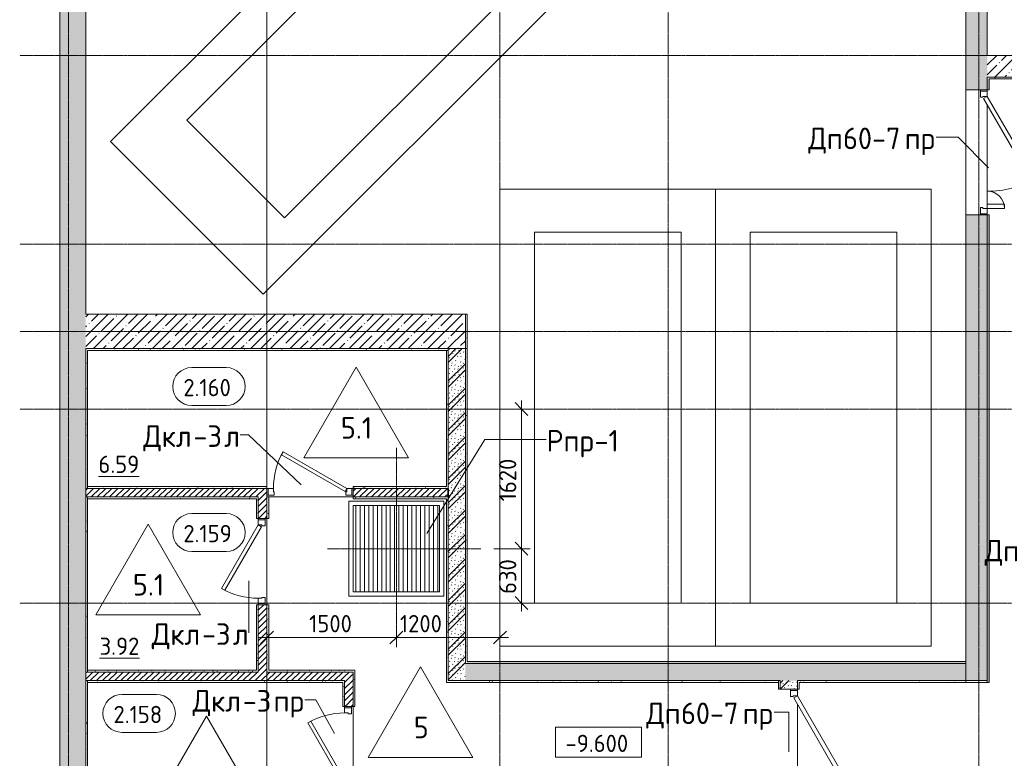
# Model space of a CAD drawing. Header units: millimetres. Extents: x 94064 to 156999, y -10965 to 64097.
# Tile 5 of 40: x 105404 to 116817, y 12549 to 21115. Entities that reach past the tile are written whole.
import ezdxf

# ---------------------------------------------------------------- set-up
doc = ezdxf.new("R2010")
doc.units = ezdxf.units.MM
doc.linetypes.add('4_ Штрихпунктир_ 10 х 2 мм', pattern=[14, 10, -2, 0, -2])
doc.linetypes.add('4_ Штрихпунктир_ 5 х 2 мм', pattern=[9, 5, -2, 0, -2])
for name, color, linetype, lineweight in [('A-ANNO-DIMS', 7, 'Continuous', 5), ('A-ANNO-DIMS-100', 7, 'Continuous', 5), ('A-AREA-IDEN', 7, 'Continuous', 5), ('A-DETL', 7, 'Continuous', 25), ('A-DOOR', 7, 'Continuous', 13), ('A-DOOR-FRAM', 7, 'Continuous', 13), ('A-DOOR-IDEN', 7, 'Continuous', 5), ('A-FLOR', 7, 'Continuous', 13), ('A-FLOR-IDEN', 7, 'Continuous', 5), ('A-WALL', 7, 'Continuous', 13), ('A-WALL-PATT', 7, 'Continuous', 13), ('C-PRKG', 7, 'Continuous', 13), ('G-ANNO-DIMS', 7, 'Continuous', 5), ('I-WALL', 7, 'Continuous', 13), ('M-EQPM', 7, 'Continuous', 13), ('M-EQPM-IDEN', 7, 'Continuous', 5), ('S-GRID', 7, 'Continuous', 5)]:
    doc.layers.add(name, color=color, linetype=linetype, lineweight=lineweight)
doc.styles.add('GOST Common_2', font='GOST_Common.ttf', dxfattribs={"height": 200})
doc.styles.add('GOST Common_3', font='GOST_Common.ttf', dxfattribs={"height": 250})
doc.dimstyles.new('2_мм', dxfattribs={"dimscale": 304.8, "dimtxt": 201.142999, "dimasz": 0.492126, "dimexe": 0.328084, "dimexo": 0.492126, "dimgap": 0, "dimtad": 1, "dimdec": 0, "dimdsep": 46, "dimtxsty": 'GOST Common_2', "dimblk1": 'OBLIQUE', "dimblk2": 'OBLIQUE', "dimsah": 1, "dimcen": 0.09, "dimdle": 0.328084, "dimadec": 5, "dimazin": 2, "dimtfac": 1, "dimtdec": 4, "dimtix": 1, "dimtmove": 0, "dimatfit": 3, "dimfxl": 1, "dimtvp": 1, "dimtolj": 1, "dimtzin": 0, "dimarcsym": 2})
doc.dimstyles.new('2_мм_1', dxfattribs={"dimscale": 304.8, "dimtxt": 201.142999, "dimasz": 0.492126, "dimexe": 0.328084, "dimexo": 0.492126, "dimgap": 0, "dimtad": 1, "dimdec": 0, "dimdsep": 46, "dimtxsty": 'GOST Common_2', "dimblk1": 'OBLIQUE', "dimblk2": 'OBLIQUE', "dimsah": 1, "dimcen": 0.09, "dimdle": 0.328084, "dimadec": 5, "dimazin": 2, "dimtfac": 1, "dimtdec": 4, "dimtix": 1, "dimtmove": 1, "dimatfit": 3, "dimfxl": 1, "dimtvp": 1, "dimtolj": 1, "dimtzin": 0, "dimarcsym": 2})
pattern_1 = [(0, (0, 0), (203.2, 50.8), [3.353, -149.047, 3.353, -149.047, -812.8]), (0, (0, 0), (203.2, 50.8), [-304.8, 3.353, -301.447, 3.353, -149.047, -355.6]), (0, (0, 0), (203.2, 50.8), [-762, 3.353, -98.247, 3.353, -250.647]), (120, (76.2, 25.4), (-145.59409, 150.576362), [3.353, -149.047, 3.353, -149.047, -812.8]), (120, (76.2, 25.4), (-145.59409, 150.576362), [-304.8, 3.353, -301.447, 3.353, -149.047, -355.6]), (120, (76.2, 25.4), (-145.59409, 150.576362), [-762, 3.353, -98.247, 3.353, -250.647]), (240, (101.6, 127), (-57.60591, -201.376362), [3.353, -149.047, 3.353, -149.047, -812.8]), (240, (101.6, 127), (-57.60591, -201.376362), [-304.8, 3.353, -301.447, 3.353, -149.047, -355.6]), (240, (101.6, 127), (-57.60591, -201.376362), [-762, 3.353, -98.247, 3.353, -250.647])]
pattern_2 = [(135, (150.28, 188.64), (-282.8427, 3e-14), [5, -395]), (135, (174.9, 237.36), (-282.8427, 3e-14), [5, -395]), (135, (211.96, 236.53), (-282.8427, 3e-14), [5, -395]), (135, (114.96, 223.96), (-282.8427, 3e-14), [5, -395]), (135, (77.54, 223.96), (-282.8427, 3e-14), [5, -395]), (135, (57.44, 184.52), (-282.8427, 3e-14), [5, -395]), (135, (66.21, 142.9), (-282.8427, 3e-14), [5, -395]), (135, (107.33, 161), (-282.8427, 3e-14), [5, -395]), (135, (99.08, 130.94), (-282.8427, 3e-14), [5, -395]), (135, (22.6, 136.46), (-282.8427, 3e-14), [5, -395]), (135, (21.16, 168.08), (-282.8427, 3e-14), [5, -395]), (135, (46.13, 96.12), (-282.8427, 3e-14), [5, -395]), (135, (3.54, 74.6), (-282.8427, 3e-14), [5, -395]), (135, (40.3, 47.56), (-282.8427, 3e-14), [5, -395]), (135, (39.77, 18.47), (-282.8427, 3e-14), [5, -395]), (135, (76.94, 37.28), (-282.8427, 3e-14), [5, -395]), (135, (114.18, 62.4), (-282.8427, 3e-14), [5, -395]), (135, (139.87, 90.2), (-282.8427, 3e-14), [5, -395]), (135, (141.44, 15.82), (-282.8427, 3e-14), [5, -395]), (135, (188.69, 26.73), (-282.8427, 3e-14), [5, -395]), (135, (176.14, 51.36), (-282.8427, 3e-14), [5, -395]), (135, (177.03, 0), (-282.8427, 3e-14), [5, -395]), (135, (276.61, 8.22), (-282.8427, 3e-14), [5, -395]), (135, (271.19, 31.72), (-282.8427, 3e-14), [5, -395]), (135, (268.29, 119.65), (-282.8427, 3e-14), [5, -395]), (135, (237.92, 101.95), (-282.8427, 3e-14), [5, -395]), (135, (237.92, 158.27), (-282.8427, 3e-14), [5, -395]), (135, (260.4, 204.35), (-282.8427, 3e-14), [5, -395]), (135, (275.54, 235.4), (-282.8427, 3e-14), [5, -395]), (135, (117.62, 268.96), (-282.8427, 3e-14), [5, -395]), (135, (203.62, 273.83), (-282.8427, 3e-14), [5, -395]), (135, (47.24, 279.3), (-282.8427, 3e-14), [5, -395]), (135, (23.2, 266.16), (-282.8427, 3e-14), [5, -395]), (135, (42.78, 232.52), (-282.8427, 3e-14), [5, -395]), (135, (177.76, 90.57), (-282.8427, 3e-14), [5, -395]), (135, (181.12, 121.8), (-282.8427, 3e-14), [5, -395]), (135, (206.73, 172.06), (-282.8427, 3e-14), [5, -395]), (135, (143.14, 136.62), (-282.8427, 3e-14), [5, -395]), (135, (211.51, 131.86), (-282.8427, 3e-14), [5, -395]), (135, (81.47, 95.1), (-282.8427, 3e-14), [5, -395]), (135, (235.13, 60.46), (-282.8427, 3e-14), [5, -395]), (135, (242.24, 4.89), (-282.8427, 3e-14), [5, -395]), (45, (0, 106.07), (-282.8427, 0), []), (45, (106.07, 0), (-282.8427, 0), []), (45, (176.78, 0), (-282.8427, 0), []), (45, (0, 176.78), (-282.8427, 0), [])]
pattern_3 = [(45, (0, 0), (-35.35534, 35.35534), [])]
pattern_4 = [(45, (0, 0), (-114.04925, 114.04925), []), (45, (114.05, 0), (-114.04925, 114.04925), [201.612, -40.322, 3.353, -36.97])]

# ---------------------------------------------------------------- blocks, each defined once
blk = doc.blocks.new('Наметкина 10_РД_АР_П_Отделка_R21_rvt-1--02_Подвал_МП_часть Г')
at = {"layer": 'A-WALL-PATT', "lineweight": 5}
h = blk.add_hatch(dxfattribs=at)
h.set_pattern_fill('FP_5', color=256, style=0, pattern_type=2)
h.set_pattern_definition(pattern_1)
h.paths.add_polyline_path([(118520, 20430), (118520, 20450), (116620, 20450), (116620, 20430), (117816, 20430)])
h = blk.add_hatch(dxfattribs=at)
h.set_pattern_fill('FP_5', color=256, style=0, pattern_type=2)
h.set_pattern_definition(pattern_1)
h.paths.add_polyline_path([(116640, 13430), (116640, 18850), (116620, 18850), (116620, 13430)])
h.paths.add_polyline_path([(116640, 20300), (116640, 20430), (116620, 20430), (116620, 20300)])
h = blk.add_hatch(dxfattribs=at)
h.set_pattern_fill('FP_5', color=256, style=0, pattern_type=2)
h.set_pattern_definition(pattern_1)
h.paths.add_polyline_path([(110590, 17300), (110590, 17700), (110570, 17700), (110570, 17300)])
h = blk.add_hatch(dxfattribs=at)
h.set_pattern_fill('FP_5', color=256, style=0, pattern_type=2)
h.set_pattern_definition(pattern_1)
h.paths.add_polyline_path([(110370, 17280), (110370, 17300), (106170, 17300), (106170, 17280), (109506, 17280)])
h = blk.add_hatch(dxfattribs=at)
h.set_pattern_fill('FP_5', color=256, style=0, pattern_type=2)
h.set_pattern_definition(pattern_1)
h.paths.add_polyline_path([(106170, 15680), (106190, 15680), (106190, 17280), (106170, 17280), (106170, 16559)])
h = blk.add_hatch(dxfattribs=at)
h.set_pattern_fill('FP_5', color=256, style=0, pattern_type=2)
h.set_pattern_definition(pattern_1)
h.paths.add_polyline_path([(110370, 15700), (110370, 17280), (110350, 17280), (110350, 15700)])
h = blk.add_hatch(dxfattribs=at)
h.set_pattern_fill('FP_5', color=256, style=0, pattern_type=2)
h.set_pattern_definition(pattern_1)
h.paths.add_polyline_path([(110590, 13650), (110590, 17300), (110570, 17300), (110570, 13650)])
h = blk.add_hatch(dxfattribs=at)
h.set_pattern_fill('FP_5', color=256, style=0, pattern_type=2)
h.set_pattern_definition(pattern_1)
h.paths.add_polyline_path([(109270, 15680), (110370, 15680), (110370, 15700), (109270, 15700)])
h.paths.add_polyline_path([(106190, 15680), (108270, 15680), (108270, 15700), (106190, 15700)])
h = blk.add_hatch(dxfattribs=at)
h.set_pattern_fill('FP_5', color=256, style=0, pattern_type=2)
h.set_pattern_definition(pattern_1)
h.paths.add_polyline_path([(106190, 13550), (106190, 15580), (106170, 15580), (106170, 13550), (106183, 13550)])
h = blk.add_hatch(dxfattribs=at)
h.set_pattern_fill('FP_5', color=256, style=0, pattern_type=2)
h.set_pattern_definition(pattern_1)
h.paths.add_polyline_path([(108150, 15560), (108170, 15560), (108170, 15580), (106190, 15580), (106190, 15560), (107845, 15560)])
h = blk.add_hatch(dxfattribs=at)
h.set_pattern_fill('FP_5', color=256, style=0, pattern_type=2)
h.set_pattern_definition(pattern_1)
h.paths.add_polyline_path([(108170, 13570), (108170, 14330), (108150, 14330), (108150, 13570)])
h.paths.add_polyline_path([(108170, 15330), (108170, 15560), (108150, 15560), (108150, 15330)])
h = blk.add_hatch(dxfattribs=at)
h.set_pattern_fill('FP_5', color=256, style=0, pattern_type=2)
h.set_pattern_definition(pattern_1)
h.paths.add_polyline_path([(108290, 13570), (108290, 14330), (108270, 14330), (108270, 13570)])
h.paths.add_polyline_path([(108290, 15330), (108290, 15580), (108270, 15580), (108270, 15330)])
h = blk.add_hatch(dxfattribs=at)
h.set_pattern_fill('FP_5', color=256, style=0, pattern_type=2)
h.set_pattern_definition(pattern_1)
h.paths.add_polyline_path([(110350, 15560), (110370, 15560), (110370, 15580), (109270, 15580), (109270, 15560), (109506, 15560)])
h = blk.add_hatch(dxfattribs=at)
h.set_pattern_fill('FP_5', color=256, style=0, pattern_type=2)
h.set_pattern_definition(pattern_1)
h.paths.add_polyline_path([(110370, 13450), (110370, 15560), (110350, 15560), (110350, 13450)])
h = blk.add_hatch(dxfattribs=at)
h.set_pattern_fill('FP_5', color=256, style=0, pattern_type=2)
h.set_pattern_definition(pattern_1)
h.paths.add_polyline_path([(116370, 13650), (116370, 13670), (110590, 13670), (110590, 13650), (116154, 13650)])
h = blk.add_hatch(dxfattribs=at)
h.set_pattern_fill('FP_5', color=256, style=0, pattern_type=2)
h.set_pattern_definition(pattern_1)
h.paths.add_polyline_path([(107845, 13550), (108170, 13550), (108170, 13570), (106190, 13570), (106190, 13550)])
h = blk.add_hatch(dxfattribs=at)
h.set_pattern_fill('FP_5', color=256, style=0, pattern_type=2)
h.set_pattern_definition(pattern_1)
h.paths.add_polyline_path([(109270, 13550), (109270, 13570), (108270, 13570), (108270, 13550)])
h = blk.add_hatch(dxfattribs=at)
h.set_pattern_fill('FP_5', color=256, style=0, pattern_type=2)
h.set_pattern_definition(pattern_1)
h.paths.add_polyline_path([(109270, 11920), (109290, 11920), (109290, 12150), (109280, 12150), (109280, 12105), (109277, 12105), (109274, 12106), (109272, 12109), (109272, 12144), (109270, 12150), (109270, 12105)])
h.paths.add_polyline_path([(109270, 13150), (109290, 13150), (109290, 13570), (109270, 13570), (109270, 13464)])
h = blk.add_hatch(dxfattribs=at)
h.set_pattern_fill('FP_5', color=256, style=0, pattern_type=2)
h.set_pattern_definition(pattern_1)
h.paths.add_polyline_path([(106190, 11920), (106190, 13450), (106170, 13450), (106170, 11920), (106183, 11920)])
h = blk.add_hatch(dxfattribs=at)
h.set_pattern_fill('FP_5', color=256, style=0, pattern_type=2)
h.set_pattern_definition(pattern_1)
h.paths.add_polyline_path([(109150, 13430), (109150, 13450), (106190, 13450), (106190, 13430), (107845, 13430)])
h = blk.add_hatch(dxfattribs=at)
h.set_pattern_fill('FP_5', color=256, style=0, pattern_type=2)
h.set_pattern_definition(pattern_1)
h.paths.add_polyline_path([(109150, 11900), (109170, 11900), (109170, 12150), (109168, 12144), (109168, 12109), (109166, 12106), (109163, 12105), (109160, 12105), (109160, 12150), (109150, 12150), (109150, 11920)])
h.paths.add_polyline_path([(109170, 13150), (109170, 13450), (109150, 13450), (109150, 13150)])
h = blk.add_hatch(dxfattribs=at)
h.set_pattern_fill('FP_5', color=256, style=0, pattern_type=2)
h.set_pattern_definition(pattern_1)
h.paths.add_polyline_path([(114200, 13430), (114200, 13450), (110350, 13450), (110350, 13430), (112830, 13430)])
h = blk.add_hatch(dxfattribs=at)
h.set_pattern_fill('FP_5', color=256, style=0, pattern_type=2)
h.set_pattern_definition(pattern_1)
h.paths.add_polyline_path([(114220, 11490), (114220, 11500), (114200, 11500), (114200, 11490)])
h.paths.add_polyline_path([(114200, 13350), (114220, 13350), (114220, 13450), (114200, 13450)])
h = blk.add_hatch(dxfattribs=at)
h.set_pattern_fill('FP_5', color=256, style=0, pattern_type=2)
h.set_pattern_definition(pattern_1)
h.paths.add_polyline_path([(116370, 13430), (116370, 13450), (114420, 13450), (114420, 13430), (116154, 13430)])
h = blk.add_hatch(dxfattribs=at)
h.set_pattern_fill('FP_5', color=256, style=0, pattern_type=2)
h.set_pattern_definition(pattern_1)
h.paths.add_polyline_path([(114440, 13350), (114440, 13430), (114420, 13430), (114420, 13350)])
at = {"layer": 'A-WALL'}
for p, q in [((118520, 20450), (116620, 20450)), ((116620, 20450), (116620, 20430)), ((116620, 20430), (116620, 20300)), ((116640, 20430), (118520, 20430)), ((116640, 20300), (116640, 20430)), ((116620, 20300), (116640, 20300)), ((116620, 18850), (116620, 13430)), ((116640, 18850), (116620, 18850)), ((116640, 13430), (116640, 18850)), ((110570, 17700), (110570, 17300)), ((110590, 17700), (110570, 17700)), ((110590, 17300), (110590, 17700)), ((110370, 17300), (106170, 17300)), ((106170, 17300), (106170, 17280)), ((106170, 17280), (106170, 15680)), ((106190, 17280), (110370, 17280)), ((106190, 15680), (106190, 17280)), ((110370, 17280), (110350, 17280)), ((110350, 17280), (110350, 15700)), ((110370, 17280), (110370, 17300)), ((110370, 15700), (110370, 17280)), ((110570, 17300), (110570, 13650)), ((110590, 17300), (110570, 17300)), ((110570, 17300), (110590, 17300)), ((110590, 13670), (110590, 17300)), ((106170, 15680), (106190, 15680)), ((108270, 15700), (106190, 15700)), ((106190, 15700), (106190, 15680)), ((106190, 15680), (108270, 15680)), ((108270, 15680), (108270, 15700)), ((110350, 15700), (109270, 15700)), ((109270, 15700), (109270, 15680)), ((109270, 15680), (110370, 15680)), ((110370, 15680), (110370, 15700)), ((106170, 15580), (106170, 13550)), ((106190, 15580), (106170, 15580)), ((108170, 15580), (106190, 15580)), ((106190, 15580), (106190, 15560)), ((106190, 13550), (106190, 15580)), ((106190, 15560), (108150, 15560)), ((108150, 15560), (108150, 15330)), ((108170, 15560), (108170, 15580)), ((108170, 15330), (108170, 15560)), ((108270, 15580), (108270, 15330)), ((108290, 15580), (108270, 15580)), ((108290, 15330), (108290, 15580)), ((110370, 15580), (109270, 15580)), ((109270, 15580), (109270, 15560)), ((109270, 15560), (110350, 15560)), ((110350, 15560), (110350, 13450)), ((110370, 15560), (110370, 15580)), ((110370, 13450), (110370, 15560)), ((108150, 15330), (108170, 15330)), ((108270, 15330), (108290, 15330)), ((108150, 14330), (108150, 13570)), ((108170, 14330), (108150, 14330)), ((108170, 13570), (108170, 14330)), ((108270, 14330), (108270, 13570)), ((108290, 14330), (108270, 14330)), ((108290, 13570), (108290, 14330)), ((110570, 13650), (110590, 13650)), ((116370, 13670), (110590, 13670)), ((110590, 13650), (116370, 13650)), ((116370, 13650), (116370, 13670)), ((106170, 13550), (106190, 13550)), ((108150, 13570), (106190, 13570)), ((106190, 13570), (106190, 13550)), ((106190, 13550), (108170, 13550)), ((108170, 13550), (108170, 13570)), ((108270, 13570), (108270, 13550)), ((108270, 13550), (109270, 13550)), ((109270, 13570), (108290, 13570)), ((109290, 13570), (109270, 13570)), ((109270, 13550), (109270, 13150)), ((109290, 13150), (109290, 13570)), ((106170, 13450), (106170, 11920)), ((106190, 13450), (106170, 13450)), ((109150, 13450), (106190, 13450)), ((106190, 13450), (106190, 13430)), ((106190, 11920), (106190, 13450)), ((106190, 13430), (109150, 13430)), ((109170, 13450), (109150, 13450)), ((109150, 13430), (109150, 13150)), ((109170, 13150), (109170, 13450)), ((110350, 13450), (110350, 13430)), ((110350, 13430), (114200, 13430)), ((114200, 13450), (110370, 13450)), ((114200, 13430), (114200, 13450)), ((114220, 13450), (114200, 13450)), ((114200, 13450), (114200, 13350)), ((114220, 13350), (114220, 13450)), ((116370, 13450), (114420, 13450)), ((114420, 13450), (114420, 13430)), ((114420, 13430), (114420, 13350)), ((114440, 13430), (116370, 13430)), ((114440, 13350), (114440, 13430)), ((116620, 13450), (116370, 13450)), ((116370, 13450), (116370, 13430)), ((116370, 13430), (116370, 13450)), ((116370, 13430), (116620, 13430)), ((116620, 13430), (116620, 13450)), ((116620, 13430), (116640, 13430)), ((114200, 13350), (114220, 13350)), ((114420, 13350), (114440, 13350)), ((109150, 13150), (109170, 13150)), ((109270, 13150), (109290, 13150))]:
    blk.add_line(p, q, dxfattribs=at)
blk = doc.blocks.new('АР_Дверь однопольная - 1000х2100h_850__Кладовая-4711580--02_Подвал_МП_часть Г')
at = {"layer": 'A-DOOR'}
for p, q in [((-311, 475), (-331, 440)), ((425, 50), (-311, 475)), ((-331, 440), (405, 15)), ((405, 15), (425, 50))]:
    blk.add_line(p, q, dxfattribs=at)
at = {"layer": 'A-DOOR', "lineweight": 5}
blk.add_arc((425, 50), 850, 150, 180, dxfattribs=at)
at = {"layer": 'A-DOOR-FRAM'}
for p, q in [((-485, 50), (-500, 50)), ((-425, 50), (-485, 50)), ((-485, 50), (-485, -30)), ((-425, 10), (-425, 50)), ((-415, 10), (-425, 10)), ((-415, -30), (-415, 10)), ((425, 10), (415, 10)), ((415, 10), (415, -30)), ((485, 50), (425, 50)), ((425, 50), (425, 10)), ((485, -30), (485, 50)), ((485, 50), (500, 50)), ((-485, -30), (-500, -30)), ((-485, -30), (-415, -30)), ((415, -30), (485, -30)), ((485, -30), (500, -30))]:
    blk.add_line(p, q, dxfattribs=at)
blk = doc.blocks.new('АР_Дверь однопольная - 1000х2100h_850__Кладовая-6010020--02_Подвал_МП_часть Г')
at = {"layer": 'A-DOOR'}
for p, q in [((311, 475), (-425, 50)), ((331, 440), (311, 475)), ((-405, 15), (331, 440)), ((-425, 50), (-405, 15))]:
    blk.add_line(p, q, dxfattribs=at)
at = {"layer": 'A-DOOR', "lineweight": 5}
blk.add_arc((-425, 50), 850, 360, 30, dxfattribs=at)
at = {"layer": 'A-DOOR-FRAM'}
for p, q in [((-485, 50), (-500, 50)), ((-425, 50), (-485, 50)), ((-485, 50), (-485, -30)), ((-425, 10), (-425, 50)), ((-415, 10), (-425, 10)), ((-415, -30), (-415, 10)), ((425, 10), (415, 10)), ((415, 10), (415, -30)), ((485, 50), (425, 50)), ((425, 50), (425, 10)), ((485, -30), (485, 50)), ((485, 50), (500, 50)), ((-485, -30), (-500, -30)), ((-485, -30), (-415, -30)), ((415, -30), (485, -30)), ((485, -30), (500, -30))]:
    blk.add_line(p, q, dxfattribs=at)
blk = doc.blocks.new('АР_Дверь двупольная - 1450х2100h_1100_200__ЛК-5951616--02_Подвал_МП_часть Г')
at = {"layer": 'A-DOOR'}
for p, q in [((-650, 100), (303, 650)), ((328, 607), (-625, 57)), ((303, 650), (328, 607)), ((477, 200), (452, 157)), ((452, 157), (625, 57)), ((650, 100), (477, 200)), ((-625, 57), (-650, 100)), ((625, 57), (650, 100))]:
    blk.add_line(p, q, dxfattribs=at)
at = {"layer": 'A-DOOR', "lineweight": 5}
for centre, radius, start, end in [((-650, 100), 1100, 0, 30), ((650, 100), 200, 150, 180)]:
    blk.add_arc(centre, radius, start, end, dxfattribs=at)
at = {"layer": 'A-DOOR-FRAM'}
for p, q in [((-710, 100), (-725, 100)), ((-710, 20), (-725, 20)), ((-710, 100), (-650, 100)), ((-710, 20), (-710, 100)), ((-640, 20), (-710, 20)), ((-650, 100), (-650, 50)), ((-650, 50), (-640, 50)), ((-640, 50), (-640, 20)), ((650, 50), (640, 50)), ((640, 50), (640, 20)), ((640, 20), (710, 20)), ((710, 100), (650, 100)), ((650, 100), (650, 50)), ((710, 20), (710, 100)), ((710, 100), (725, 100)), ((710, 20), (725, 20))]:
    blk.add_line(p, q, dxfattribs=at)
blk = doc.blocks.new('АР_Машиноместо - 5300x2500_С-V7--02_Подвал_МП_часть Г')
at = {"layer": 'C-PRKG'}
for p, q in [((2500, 0), (0, 0)), ((0, 0), (0, -5300)), ((2500, 0), (2500, -5300)), ((400, -500), (400, -4800)), ((400, -500), (2100, -500)), ((2100, -500), (2100, -4800)), ((400, -4800), (2100, -4800)), ((2500, -5300), (0, -5300))]:
    blk.add_line(p, q, dxfattribs=at)
blk = doc.blocks.new('АР_Машиноместо - 4900x2400_М__5300х2500_-2211001--02_Подвал_МП_часть Г')
at = {"layer": 'C-PRKG'}
for p, q in [((2500, 0), (0, 0)), ((0, 0), (0, -5300)), ((2500, 0), (2500, -5300)), ((450, -800), (450, -4500)), ((450, -800), (2050, -800)), ((2050, -800), (2050, -4500)), ((450, -4500), (2050, -4500)), ((2500, -5300), (0, -5300))]:
    blk.add_line(p, q, dxfattribs=at)
blk = doc.blocks.new('АР_Приямок - ПР-1_1100х1100 х50-2425824--02_Подвал_МП_часть Г')
at = {"layer": 'M-EQPM', "lineweight": 5}
h = blk.add_hatch(dxfattribs=at)
h.set_pattern_fill('FP_4', color=256, style=0, pattern_type=2)
h.set_pattern_definition([(90, (0, 0), (-50, 3e-15), [])])
h.paths.add_polyline_path([(50, -500), (1050, -500), (1050, 500), (50, 500), (50, 417)])
at = {"layer": 'M-EQPM'}
for p, q in [((0, -550), (0, 550)), ((0, 550), (1100, 550)), ((1100, 550), (1100, -550)), ((1100, -550), (0, -550))]:
    blk.add_line(p, q, dxfattribs=at)
blk = doc.blocks.new('АР_Дверь двупольная - 1450х2100h_1100_200__ЛК-5954612--02_Подвал_МП_часть Г')
at = {"layer": 'A-DOOR'}
for p, q in [((-650, 125), (303, 675)), ((328, 632), (-625, 82)), ((303, 675), (328, 632)), ((650, 325), (600, 325)), ((600, 325), (600, 125)), ((650, 125), (650, 325)), ((-625, 82), (-650, 125)), ((600, 125), (650, 125))]:
    blk.add_line(p, q, dxfattribs=at)
at = {"layer": 'A-DOOR', "lineweight": 5}
for centre, radius, start, end in [((-650, 125), 1100, 0, 30), ((650, 125), 200, 90, 180)]:
    blk.add_arc(centre, radius, start, end, dxfattribs=at)
at = {"layer": 'A-DOOR-FRAM'}
for p, q in [((-710, 125), (-725, 125)), ((-710, 125), (-650, 125)), ((-710, 45), (-710, 125)), ((-650, 125), (-650, 75)), ((710, 125), (650, 125)), ((650, 125), (650, 75)), ((710, 45), (710, 125)), ((710, 125), (725, 125)), ((-710, 45), (-725, 45)), ((-640, 45), (-710, 45)), ((-650, 75), (-640, 75)), ((-640, 75), (-640, 45)), ((650, 75), (640, 75)), ((640, 75), (640, 45)), ((640, 45), (710, 45)), ((710, 45), (725, 45))]:
    blk.add_line(p, q, dxfattribs=at)
blk = doc.blocks.new('Марка помещения _Номер_ - 2 мм-68851--02_Подвал_МП_часть Г')
at = {"layer": 'A-AREA-IDEN'}
for p, q in [((-2.03, 2.21), (1.97, 2.21)), ((-2.03, -2.19), (1.97, -2.19))]:
    blk.add_line(p, q, dxfattribs=at)
for centre, start, end in [((-2.03, 0.01), 90, 270), ((1.97, 0.01), 270, 90)]:
    blk.add_arc(centre, 2.2, start, end, dxfattribs=at)
blk = doc.blocks.new('DIMBLOCK128--02_Подвал_МП_часть Г')
at = {"layer": 'A-ANNO-DIMS-100'}
for p, q in [((110900, 14980), (111321, 14980)), ((111221, 14980), (110900, 14980)), ((111221, 14250), (111221, 14980)), ((111265, 14350), (111121, 14350)), ((111221, 14350), (111265, 14350))]:
    blk.add_line(p, q, dxfattribs=at)
at = {"layer": 'A-ANNO-DIMS-100', "lineweight": 25}
for p, q in [((111221, 14980), (111146, 15055)), ((111221, 14980), (111296, 14905)), ((111221, 14350), (111146, 14425)), ((111221, 14350), (111296, 14275))]:
    blk.add_line(p, q, dxfattribs=at)
at = {"layer": 'A-ANNO-DIMS-100', "color": 0, "insert": (110960, 14455), "char_height": 200, "width": 503.2, "attachment_point": 1, "rotation": 90, "line_spacing_factor": 1.022761, "style": 'GOST Common_2'}
blk.add_mtext('630', dxfattribs=at)
blk = doc.blocks.new('_Oblique')
at = {"color": 0, "linetype": 'ByBlock', "lineweight": -2}
blk.add_line((-0.5, -0.5), (0.5, 0.5), dxfattribs=at)
blk = doc.blocks.new('DIMBLOCK129--02_Подвал_МП_часть Г')
at = {"layer": 'A-ANNO-DIMS-100', "lineweight": 25}
for p, q in [((111221, 16600), (111146, 16675)), ((111221, 16600), (111296, 16525)), ((111221, 14980), (111146, 15055)), ((111221, 14980), (111296, 14905))]:
    blk.add_line(p, q, dxfattribs=at)
at = {"layer": 'A-ANNO-DIMS-100'}
for p, q in [((111221, 14980), (111221, 16700)), ((111265, 16600), (111121, 16600)), ((111221, 16600), (111265, 16600)), ((110900, 14980), (111321, 14980)), ((111221, 14980), (110900, 14980))]:
    blk.add_line(p, q, dxfattribs=at)
at = {"layer": 'A-ANNO-DIMS-100', "color": 0, "insert": (110960, 15529), "char_height": 200, "width": 625.93, "attachment_point": 1, "rotation": 90, "line_spacing_factor": 1.022761, "style": 'GOST Common_2'}
blk.add_mtext('1620', dxfattribs=at)
blk = doc.blocks.new('DIMBLOCK130--02_Подвал_МП_часть Г')
at = {"layer": 'A-ANNO-DIMS-100'}
for p, q in [((108270, 13906), (108270, 14050)), ((109770, 13840), (109770, 14050)), ((108170, 13950), (109770, 13950)), ((108270, 13950), (108270, 13906)), ((109770, 13950), (109770, 13840))]:
    blk.add_line(p, q, dxfattribs=at)
at = {"layer": 'A-ANNO-DIMS-100', "lineweight": 25}
for p, q in [((108270, 13950), (108195, 13875)), ((108270, 13950), (108345, 14025)), ((109770, 13950), (109695, 13875)), ((109770, 13950), (109845, 14025))]:
    blk.add_line(p, q, dxfattribs=at)
at = {"layer": 'A-ANNO-DIMS-100', "color": 0, "insert": (108759, 14211), "char_height": 200, "width": 625.93, "attachment_point": 1, "line_spacing_factor": 1.022761, "style": 'GOST Common_2'}
blk.add_mtext('1500', dxfattribs=at)
blk = doc.blocks.new('DIMBLOCK131--02_Подвал_МП_часть Г')
at = {"layer": 'A-ANNO-DIMS-100'}
for p, q in [((109770, 13840), (109770, 14050)), ((110970, 13906), (110970, 14050)), ((109770, 13950), (111070, 13950)), ((109770, 13950), (109770, 13840)), ((109811, 13950), (110432, 13950)), ((110432, 13950), (110370, 13950)), ((110970, 13950), (110970, 13906))]:
    blk.add_line(p, q, dxfattribs=at)
at = {"layer": 'A-ANNO-DIMS-100', "lineweight": 25}
for p, q in [((109770, 13950), (109695, 13875)), ((109770, 13950), (109845, 14025)), ((110970, 13950), (110895, 13875)), ((110970, 13950), (111045, 14025))]:
    blk.add_line(p, q, dxfattribs=at)
at = {"layer": 'A-ANNO-DIMS-100', "color": 0, "insert": (109811, 14211), "char_height": 200, "width": 625.93, "attachment_point": 1, "line_spacing_factor": 1.022761, "style": 'GOST Common_2'}
blk.add_mtext('1200', dxfattribs=at)
blk = doc.blocks.new('Марка полов - Марка полов-4106608--02_Подвал_МП_часть Г')
at = {"layer": 'A-FLOR-IDEN'}
for p, q in [((0, 7), (-6.06, -3.5)), ((6.06, -3.5), (0, 7)), ((-6.06, -3.5), (6.06, -3.5))]:
    blk.add_line(p, q, dxfattribs=at)
blk = doc.blocks.new('Высотные отметки - Frame_2-749557--02_Подвал_МП_часть Г')
at = {"layer": 'G-ANNO-DIMS'}
for p, q in [((-5, 3.5), (-5, 0)), ((5, 3.5), (-5, 3.5)), ((5, 0), (5, 3.5)), ((-5, 0), (5, 0))]:
    blk.add_line(p, q, dxfattribs=at)

msp = doc.modelspace()

# ---------------------------------------------------------------- hatches: boundary and pattern name
at = {"layer": 'A-WALL-PATT', "lineweight": 5}
h = msp.add_hatch(dxfattribs=at)
h.set_pattern_fill('FP_3', color=256, style=0, pattern_type=2)
h.set_pattern_definition(pattern_4)
h.paths.add_polyline_path([(105870, 7850.000001), (106170, 7850.000001), (106170, 35400), (105870, 35400), (105870, 8305.255219)])
h = msp.add_hatch(dxfattribs=at)
h.set_pattern_fill('FP_3', color=256, style=0, pattern_type=2)
h.set_pattern_definition(pattern_4)
h.paths.add_polyline_path([(116620, 13450.000001), (116620, 18850), (116370, 18850), (116370, 13450.000001)])
h.paths.add_polyline_path([(116370, 20300), (116620, 20300), (116620, 28950), (116370, 28950), (116370, 20685.382919)])
h.paths.add_polyline_path([(116370, 30250), (116620, 30250), (116620, 30355), (116370, 30355)])
h = msp.add_hatch(dxfattribs=at)
h.set_pattern_fill('FP_3', color=256, style=0, pattern_type=2)
h.set_pattern_definition(pattern_4)
h.paths.add_polyline_path([(117816.16102, 20450), (118720, 20450), (118720, 20700), (116620, 20700), (116620, 20450)])
h = msp.add_hatch(dxfattribs=at)
h.set_pattern_fill('FP_3', color=256, style=0, pattern_type=2)
h.set_pattern_definition(pattern_4)
h.paths.add_polyline_path([(110570, 17300), (110570, 17700), (106170, 17700), (106170, 17300), (109506.49835, 17300)])
h = msp.add_hatch(dxfattribs=at)
h.set_pattern_fill('FP_1', color=256, style=0, pattern_type=2)
h.set_pattern_definition(pattern_2)
h.paths.add_polyline_path([(110570, 13450), (110570, 17300), (110370, 17300), (110370, 13450)])
h = msp.add_hatch(dxfattribs=at)
h.set_pattern_fill('FP_2', color=256, style=0, pattern_type=2)
h.set_pattern_definition(pattern_3)
h.paths.add_polyline_path([(110370, 15580), (110370, 15680), (109270, 15680), (109270, 15580), (109506.49835, 15580)])
h.paths.add_polyline_path([(107844.565816, 15580), (108270, 15580), (108270, 15680), (106170, 15680), (106170, 15580), (106182.633282, 15580)])
h = msp.add_hatch(dxfattribs=at)
h.set_pattern_fill('FP_2', color=256, style=0, pattern_type=2)
h.set_pattern_definition(pattern_3)
h.paths.add_polyline_path([(108170, 13550), (108270, 13550), (108270, 14330), (108170, 14330)])
h.paths.add_polyline_path([(108170, 15330), (108270, 15330), (108270, 15580), (108170, 15580), (108170, 15526.996377)])
h = msp.add_hatch(dxfattribs=at)
h.set_pattern_fill('FP_1', color=256, style=0, pattern_type=2)
h.set_pattern_definition(pattern_2)
h.paths.add_polyline_path([(116370, 13450), (116370, 13650), (110570, 13650), (110570, 13450), (116154.228486, 13450)])
h = msp.add_hatch(dxfattribs=at)
h.set_pattern_fill('FP_2', color=256, style=0, pattern_type=2)
h.set_pattern_definition(pattern_3)
h.paths.add_polyline_path([(107844.565816, 13450), (109170, 13450), (109170, 13550), (106170, 13550), (106170, 13450), (106182.633282, 13450)])
h = msp.add_hatch(dxfattribs=at)
h.set_pattern_fill('FP_2', color=256, style=0, pattern_type=2)
h.set_pattern_definition(pattern_3)
h.paths.add_polyline_path([(109270, 11900), (109269.045584, 12150), (109170, 12149.603301), (109170, 11900)])
h.paths.add_polyline_path([(109270, 13150), (109270, 13550), (109170, 13550), (109170, 13150)])
h = msp.add_hatch(dxfattribs=at)
h.set_pattern_fill('FP_1', color=256, style=0, pattern_type=2)
h.set_pattern_definition(pattern_2)
h.paths.add_polyline_path([(114420, 13350), (114420, 13450), (114220, 13450), (114220, 13350)])

# ---------------------------------------------------------------- linework, layer by layer
at = {"layer": 'A-DETL', "linetype": '4_ Штрихпунктир_ 5 х 2 мм', "lineweight": 5}
for p, q in [((109770, 13990), (109770, 16150)), ((108970, 14980), (110750, 14980))]:
    msp.add_line(p, q, dxfattribs=at)
at = {"layer": 'A-DOOR-IDEN'}
for p, q in [((116282.274473, 19752.231523), (116026.217783, 19752.231523)), ((116633.354702, 19395.296517), (116282.274473, 19752.231523)), ((108057.120025, 16299.549332), (107960.569697, 16299.549332)), ((108665.706061, 15719.171184), (108057.120025, 16299.549332)), ((108060.510807, 14605.600501), (108060.510807, 14003.5)), ((108834.894411, 13229.086945), (108710.880641, 13229.086945)), ((109051.918511, 12838.12164), (108834.894411, 13229.086945)), ((114320, 13084.949442), (114147.885011, 13084.949442)), ((114320, 12625), (114320, 13084.949442))]:
    msp.add_line(p, q, dxfattribs=at)
at = {"layer": 'A-FLOR'}
for p, q in [((116620, 20300), (116620, 20285)), ((116620, 18865), (116620, 18850)), ((109270, 15580), (108290, 15580)), ((109270, 14480), (109270, 15480)), ((109270, 15480), (110270, 15480)), ((110270, 15480), (110270, 14480)), ((108270, 15330), (108270, 14330)), ((110270, 14480), (109270, 14480)), ((114420, 13335), (114420, 13350)), ((114420, 13350), (114420, 13335)), ((109270, 13150), (109270, 12156.6)), ((114420, 12075), (114420, 13175)), ((114420, 13175), (114420, 12075))]:
    msp.add_line(p, q, dxfattribs=at)
at = {"layer": 'A-WALL'}
for p, q in [((105870, 35400), (105870, -100)), ((116370, 28950), (116370, 13450.000001)), ((106170, 17700), (106170, 24100)), ((116620, 20700), (116620, 22525)), ((118470, 20700), (116620, 20700)), ((116620, 20300), (116620, 20450)), ((116620, 20450), (118720, 20450)), ((116370, 20300), (116620, 20300)), ((116620, 20125), (116620, 18975)), ((116620, 18850), (116370, 18850)), ((116620, 13450.000001), (116620, 18850)), ((110570, 17700), (106170, 17700)), ((110570, 17300), (110570, 17700)), ((106170, 11900), (106170, 17300)), ((106170, 17300), (110570, 17300)), ((116370, 13450.000001), (116620, 13450.000001))]:
    msp.add_line(p, q, dxfattribs=at)
at = {"layer": 'A-WALL', "lineweight": 25}
for p, q in [((110370, 15680), (110370, 15580)), ((110370, 15580), (110370, 15680))]:
    msp.add_line(p, q, dxfattribs=at)
at = {"layer": 'I-WALL'}
for p, q in [((110370, 17300), (110370, 15680)), ((110570, 13650), (110570, 17300)), ((108270, 15680), (106170, 15680)), ((108270, 15330), (108270, 15680)), ((110370, 15680), (109270, 15680)), ((109270, 15680), (109270, 15580)), ((106170, 15580), (108170, 15580)), ((108170, 15580), (108170, 15330)), ((109270, 15580), (110370, 15580)), ((110370, 15580), (110370, 13450)), ((108170, 15330), (108270, 15330)), ((108170, 14330), (108170, 13550)), ((108270, 14330), (108170, 14330)), ((108270, 13550), (108270, 14330)), ((116370, 13650), (110570, 13650)), ((108170, 13550), (106170, 13550)), ((109270, 13550), (108270, 13550)), ((109270, 13150), (109270, 13550)), ((106170, 13450), (109170, 13450)), ((109170, 13450), (109170, 13150)), ((110370, 13450), (114220, 13450)), ((114220, 13450), (114220, 13350)), ((114420, 13450), (116370, 13450)), ((114420, 13350), (114420, 13450)), ((116370, 13450), (116370, 13450.000001)), ((114220, 13350), (114420, 13350)), ((109170, 13150), (109270, 13150))]:
    msp.add_line(p, q, dxfattribs=at)
at = {"layer": 'M-EQPM-IDEN'}
for p, q in [((110125.17735, 15154.872937), (110796.274946, 16245.580391)), ((110796.274946, 16245.580391), (111504.655741, 16245.580391))]:
    msp.add_line(p, q, dxfattribs=at)
at = {"layer": 'S-GRID', "linetype": '4_ Штрихпунктир_ 10 х 2 мм'}
for p, q in [((108270, -2719.290123), (108270, 63297.035798)), ((110970, -1645.558701), (110970, 63297.035798)), ((112920, -1701.941611), (112920, 60921.15283)), ((116520, -1645.558701), (116520, 60921.15283)), ((105970, -1645.558701), (105970, 37500)), ((108270, -1645.558701), (108270, 37500)), ((134720.722483, 20700), (105403.99973, 20700)), ((134720.722483, 18510), (105403.99973, 18510)), ((134720.722483, 17500), (105403.99973, 17500)), ((134720.722483, 16600), (105403.99973, 16600)), ((134720.722483, 14350), (105403.99973, 14350))]:
    msp.add_line(p, q, dxfattribs=at)

# ---------------------------------------------------------------- block references
at = {"lineweight": 5}
msp.add_blockref('Наметкина 10_РД_АР_П_Отделка_R21_rvt-1--02_Подвал_МП_часть Г', (0, 0), dxfattribs=at)
at = {"layer": 'A-AREA-IDEN', "xscale": 99.99999999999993, "yscale": 99.99999999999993, "zscale": 99.99999999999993}
for p in [(107601.234197, 16859.618117), (107601.234197, 15166.541562), (106791.575306, 13068.883923)]:
    msp.add_blockref('Марка помещения _Номер_ - 2 мм-68851--02_Подвал_МП_часть Г', p, dxfattribs=at)
at = {"layer": 'A-DOOR'}
for name, p, rotation in [('АР_Дверь двупольная - 1450х2100h_1100_200__ЛК-5954612--02_Подвал_МП_часть Г', (116495, 19575), 269.9999999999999), ('АР_Дверь однопольная - 1000х2100h_850__Кладовая-4711580--02_Подвал_МП_часть Г', (108220, 14830), 90), ('АР_Дверь двупольная - 1450х2100h_1100_200__ЛК-5951616--02_Подвал_МП_часть Г', (114320, 12625), 269.9999999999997), ('АР_Дверь однопольная - 1000х2100h_850__Кладовая-6010020--02_Подвал_МП_часть Г', (109220, 12650), 90)]:
    msp.add_blockref(name, p, dxfattribs=dict(at, rotation=rotation))
msp.add_blockref('АР_Дверь однопольная - 1000х2100h_850__Кладовая-4711580--02_Подвал_МП_часть Г', (108770, 15630), dxfattribs=at)
at = {"layer": 'A-FLOR-IDEN', "xscale": 99.99999999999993, "yscale": 99.99999999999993, "zscale": 99.99999999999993}
for p in [(109302.957139, 16384.080391), (106892.161127, 14565), (110048.772782, 12909.949442), (107570.227676, 12339.545435)]:
    msp.add_blockref('Марка полов - Марка полов-4106608--02_Подвал_МП_часть Г', p, dxfattribs=at)
at = {"layer": 'C-PRKG', "rotation": 315.0000000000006}
msp.add_blockref('АР_Машиноместо - 4900x2400_М__5300х2500_-2211001--02_Подвал_МП_часть Г', (110206.116524, 23448.883476), dxfattribs=at)
at = {"layer": 'C-PRKG'}
for p in [(110970, 19150), (113470, 19150)]:
    msp.add_blockref('АР_Машиноместо - 5300x2500_С-V7--02_Подвал_МП_часть Г', p, dxfattribs=at)
at = {"layer": 'G-ANNO-DIMS', "xscale": 99.99999999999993, "yscale": 99.99999999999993, "zscale": 99.99999999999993}
msp.add_blockref('Высотные отметки - Frame_2-749557--02_Подвал_МП_часть Г', (112113.043588, 12561.331272), dxfattribs=at)
at = {"layer": 'M-EQPM'}
msp.add_blockref('АР_Приямок - ПР-1_1100х1100 х50-2425824--02_Подвал_МП_часть Г', (109220, 14980), dxfattribs=at)

# ---------------------------------------------------------------- texts
at = {"layer": 'A-AREA-IDEN', "char_height": 200, "attachment_point": 1, "style": 'GOST Common_2'}
for s, insert, width in [('2.160', (107300.720001, 16948.361299), 721.51875), ('\\L6.59', (106316.499277, 16059.142928), 601.265625), ('2.159', (107300.720001, 15255.284744), 721.51875), ('\\L3.92', (106329.999277, 13949.192241), 593.24875), ('2.158', (106491.06111, 13157.627105), 721.51875)]:
    msp.add_mtext(s, dxfattribs=dict(at, insert=insert, width=width))
at = {"layer": 'A-DOOR-IDEN', "char_height": 250, "attachment_point": 1, "style": 'GOST Common_3'}
for s, insert, width in [('Дп', (114544.217783, 19863.158606), 489.029375), ('60-7', (114947.707366, 19863.158606), 865.8225), ('пр', (115662.082366, 19863.158606), 432.91125), ('Дкл', (106835.569697, 16410.476415), 705.485), ('-3', (107417.65303, 16410.476415), 432.91125), ('\\fGOST Common|b0|i0|c204|p34|;л', (107774.84053, 16410.476415), 216.455625), ('Дп', (116588.459555, 15082.548489), 489.029375), ('Дкл', (106935.510807, 14114.427083), 705.485), ('-3', (107517.59414, 14114.427083), 432.91125), ('\\fGOST Common|b0|i0|c204|p34|;л', (107874.78164, 14114.427083), 216.455625), ('Дкл', (107407.880641, 13340.014029), 705.485), ('-3', (107989.963974, 13340.014029), 432.91125), ('пр', (108347.151474, 13340.014029), 432.91125), ('Дп', (112665.885011, 13195.876525), 489.029375), ('60-7', (113069.374595, 13195.876525), 865.8225), ('пр', (113783.749595, 13195.876525), 432.91125)]:
    msp.add_mtext(s, dxfattribs=dict(at, insert=insert, width=width))
at = {"layer": 'A-FLOR-IDEN', "char_height": 250, "attachment_point": 1, "style": 'GOST Common_3'}
for s, insert, width in [('5.1', (109126.580856, 16506.142063), 456.961875), ('5.1', (106715.784844, 14687.061672), 456.961875), ('\\fGOST Common|b0|i0|c204|p34|;5', (109971.896499, 13032.011114), 216.455625)]:
    msp.add_mtext(s, dxfattribs=dict(at, insert=insert, width=width))
at = {"layer": 'G-ANNO-DIMS', "insert": (111730.887061, 12822.696932), "char_height": 200, "width": 917.17566319, "attachment_point": 1, "line_spacing_factor": 1.022761, "style": 'GOST Common_2'}
msp.add_mtext('-9.600', dxfattribs=at)
at = {"layer": 'M-EQPM-IDEN', "char_height": 250, "attachment_point": 1, "style": 'GOST Common_3'}
for s, insert, width in [('Рпр', (111511.260218, 16356.507475), 673.4175), ('-1', (112066.885218, 16356.507475), 368.77625)]:
    msp.add_mtext(s, dxfattribs=dict(at, insert=insert, width=width))

# ---------------------------------------------------------------- dimensions: what is measured, and where the dimension line sits
at = {"layer": 'A-ANNO-DIMS'}
for base, p1, p2, override, picture, middle in [((111221.384473, 16600), (110750, 14980), (111115.318456, 16600), {"dimpost": '<>', "dimfxl": 1660.679853}, 'DIMBLOCK129--02_Подвал_МП_часть Г', (111121.384473, 15790)), ((111221.384473, 14980), (111115.318456, 14350), (110750, 14980), {"dimpost": '<>', "dimfxl": 728.256531}, 'DIMBLOCK128--02_Подвал_МП_часть Г', (111121.384473, 14665))]:
    dim = msp.add_linear_dim(base=base, p1=p1, p2=p2, angle=90, dimstyle='2_мм', override=override, dxfattribs=at)
    dim.commit()
    dim.dimension.update_dxf_attribs({"geometry": picture, "text_midpoint": middle})
dim = msp.add_linear_dim(base=(109770, 13949.695632), p1=(108270, 14055.76165), p2=(109770, 13990), dimstyle='2_мм', override={"dimpost": '<>', "dimfxl": 1501.44084}, dxfattribs=at)
dim.commit()
dim.dimension.update_dxf_attribs({"geometry": 'DIMBLOCK130--02_Подвал_МП_часть Г', "text_midpoint": (109020, 14049.695632)})
dim = msp.add_linear_dim(base=(110970, 13949.695632), p1=(109770, 13990), p2=(110970, 14055.76165), dimstyle='2_мм_1', override={"dimpost": '<>', "dimfxl": 1201.800564}, dxfattribs=at)
dim.commit()
dim.dimension.update_dxf_attribs({"geometry": 'DIMBLOCK131--02_Подвал_МП_часть Г', "text_midpoint": (110123.689126, 14077.72796), "dimtype": 160})

doc.saveas('drawing.dxf')
